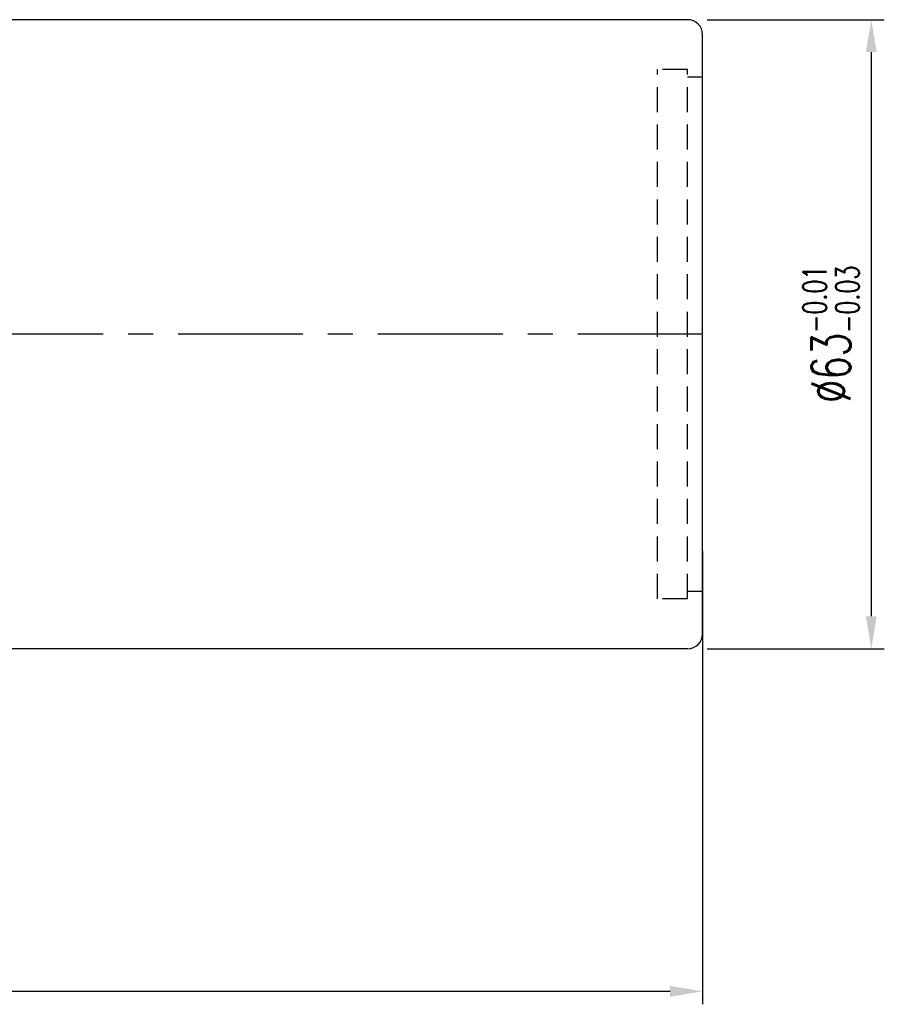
# Model space of a CAD drawing. Extents: x -262 to 1129, y 53 to 216.
# Tile 51 of 51: x 1042 to 1129, y 82 to 181. Entities that reach past the tile are written whole.
import ezdxf

# ---------------------------------------------------------------- set-up
doc = ezdxf.new("R2010")
doc.units = 0
doc.header["$MEASUREMENT"] = 0
doc.header["$PDMODE"] = 1
doc.linetypes.add('CENTER', pattern=[2, 1.25, -0.25, 0.25, -0.25])
doc.linetypes.add('DASHED', pattern=[0.75, 0.5, -0.25])
doc.layers.get('DEFPOINTS').update_dxf_attribs({"linetype": 'CONTINUOUS'})
for name, color, linetype in [('CL', 1, 'CENTER'), ('DIM', 4, 'CONTINUOUS'), ('HID', 2, 'DASHED'), ('OUT', 3, 'CONTINUOUS')]:
    doc.layers.add(name, color=color, linetype=linetype)
doc.styles.add('CHN', font='SIMPLEX.shx', dxfattribs={"width": 0.7, "bigfont": 'CHINESET.shx'})
doc.styles.add('DIM-7', font='SIMPLEX.shx', dxfattribs={"width": 0.7, "bigfont": 'chineset.shx'})
doc.dimstyles.get("Standard").update_dxf_attribs({"dimscale": 1.2, "dimtxt": 4, "dimasz": 3, "dimexe": 1, "dimexo": 0.5, "dimgap": 1, "dimtad": 1, "dimdsep": 46, "dimtxsty": 'CHN', "dimcen": 0.09, "dimclrd": 256, "dimclre": 256, "dimclrt": 256, "dimadec": 0, "dimazin": 0, "dimtp": 1, "dimtm": 1, "dimtfac": 0.6, "dimtix": 1, "dimtmove": 2, "dimatfit": 3, "dimfxl": 1, "dimtvp": 0.85, "dimtolj": 1, "dimarcsym": 0})

# ---------------------------------------------------------------- blocks, each defined once
blk = doc.blocks.new('*D19')
at = {"layer": 'DEFPOINTS', "color": 0, "transparency": 16777216}
for p in [(1110.809, 129.718), (962.809, 104.491), (1110.809, 83.684)]:
    blk.add_point(p, dxfattribs=at)
at = {"layer": 'DIM', "color": 0, "lineweight": -2, "transparency": 16777216}
for p, q in [((1110.809, 127.768), (1110.809, 82.384)), ((962.809, 102.541), (962.809, 82.384)), ((966.059, 83.684), (1107.559, 83.684))]:
    blk.add_line(p, q, dxfattribs=at)
at = {"layer": 'DIM', "color": 0, "transparency": 16777216}
for points in [[(966.059, 84.225), (966.059, 83.142), (962.809, 83.684)], [(1107.559, 84.225), (1107.559, 83.142), (1110.809, 83.684)]]:
    blk.add_solid(points, dxfattribs=at)
at = {"layer": 'DIM', "color": 0, "transparency": 16777216, "insert": (1036.809, 86.934), "char_height": 3.9, "attachment_point": 5, "style": 'DIM-7'}
blk.add_mtext('\\A1;148', dxfattribs=at)
blk = doc.blocks.new('*D22')
at = {"layer": 'DEFPOINTS', "color": 0, "transparency": 16777216}
for p in [(1109.309, 180.991), (1109.309, 117.991), (1127.692, 117.991)]:
    blk.add_point(p, dxfattribs=at)
at = {"layer": 'DIM', "color": 0, "lineweight": -2, "transparency": 16777216}
for p, q in [((1111.259, 180.991), (1128.992, 180.991)), ((1127.692, 177.741), (1127.692, 121.241)), ((1111.259, 117.991), (1128.992, 117.991))]:
    blk.add_line(p, q, dxfattribs=at)
at = {"layer": 'DIM', "color": 0, "transparency": 16777216}
for points in [[(1127.15, 177.741), (1128.234, 177.741), (1127.692, 180.991)], [(1127.15, 121.241), (1128.234, 121.241), (1127.692, 117.991)]]:
    blk.add_solid(points, dxfattribs=at)
at = {"layer": 'DIM', "color": 0, "transparency": 16777216, "insert": (1123.662, 149.491), "char_height": 3.9, "attachment_point": 5, "rotation": 90, "style": 'DIM-7'}
blk.add_mtext('\\A1;%%C63{\\H2.340000;\\S-0.01^ -0.03;}', dxfattribs=at)

msp = doc.modelspace()

# ---------------------------------------------------------------- linework, layer by layer
at = {"layer": 'CL', "color": 7, "ltscale": 10}
msp.add_line((1110.809, 149.491), (956.556, 149.491), dxfattribs=at)
at = {"layer": 'HID', "color": 7, "ltscale": 5}
for p, q in [((1106.309, 122.991), (1106.309, 175.991)), ((1109.309, 175.991), (1106.309, 175.991)), ((1109.309, 122.991), (1109.309, 175.991)), ((1110.809, 175.241), (1109.309, 175.241)), ((1110.809, 123.741), (1109.309, 123.741)), ((1109.309, 122.991), (1106.309, 122.991))]:
    msp.add_line(p, q, dxfattribs=at)
at = {"layer": 'OUT', "color": 7, "ltscale": 5}
for p, q in [((1109.309, 180.991), (976.809, 180.991)), ((1110.809, 119.491), (1110.809, 179.491)), ((1109.309, 117.991), (976.809, 117.991))]:
    msp.add_line(p, q, dxfattribs=at)
for centre, start, end in [((1109.309, 179.491), 0, 90), ((1109.309, 119.491), 270, 0)]:
    msp.add_arc(centre, 1.5, start, end, dxfattribs=at)

# ---------------------------------------------------------------- dimensions: what is measured, and where the dimension line sits
at = {"layer": 'DIM', "color": 7}
dim = msp.add_linear_dim(base=(1127.692, 117.991), p1=(1109.309, 180.991), p2=(1109.309, 117.991), angle=90, text='%%C<>', dimstyle='Standard', override={"dimscale": 1.3, "dimtxt": 3, "dimasz": 2.5, "dimexo": 1.5, "dimgap": 1, "dimtxsty": 'DIM-7', "dimclrd": 0, "dimclre": 0, "dimclrt": 0, "dimtol": 1, "dimlim": 0, "dimtp": -0.01, "dimtm": 0.03, "dimtvp": 0.971429}, dxfattribs=at)
dim.commit()
dim.dimension.update_dxf_attribs({"geometry": '*D22', "text_midpoint": (1123.662, 149.491)})
dim = msp.add_linear_dim(base=(1110.809, 83.684), p1=(962.809, 104.491), p2=(1110.809, 129.718), dimstyle='Standard', override={"dimscale": 1.3, "dimtxt": 3, "dimasz": 2.5, "dimexo": 1.5, "dimtxsty": 'DIM-7', "dimclrd": 0, "dimclre": 0, "dimclrt": 0, "dimtvp": 0.971429}, dxfattribs=at)
dim.commit()
dim.dimension.update_dxf_attribs({"geometry": '*D19', "text_midpoint": (1036.809, 86.934)})

doc.saveas('drawing.dxf')
